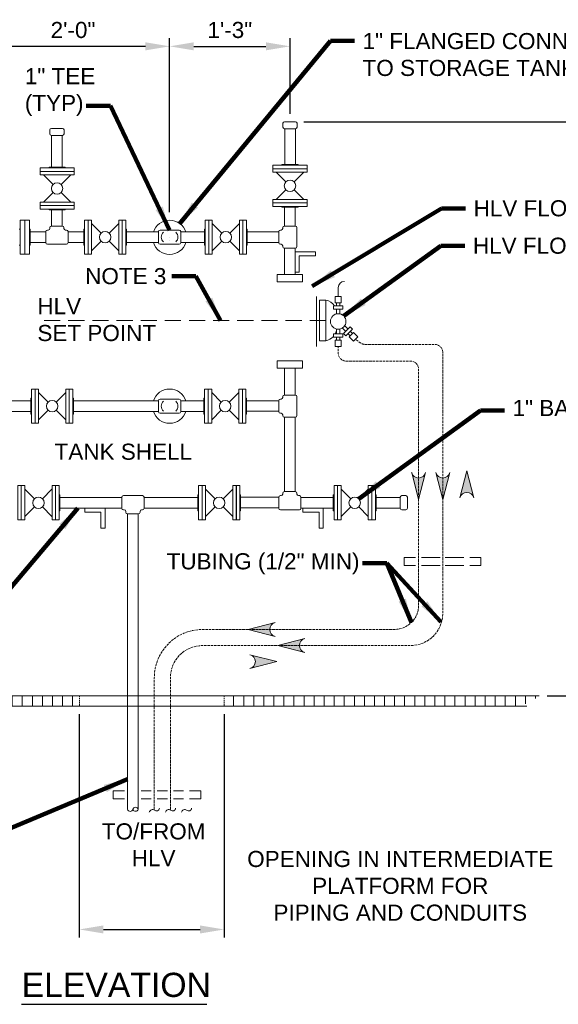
# Model space of a CAD drawing. Header units: inches. Extents: x -2466 to -1611, y -1499 to -1346.
# Tile 3 of 5: x -2179 to -2112, y -1477 to -1355. Entities that reach past the tile are written whole.
import ezdxf

# ---------------------------------------------------------------- set-up
doc = ezdxf.new("R2010")
doc.units = ezdxf.units.IN
doc.header["$MEASUREMENT"] = 0
doc.linetypes.add('( Dashed )', pattern=[9, 6, -3])
doc.linetypes.add('HIDDEN', pattern=[0.19685, 0.15748, -0.03937])
doc.layers.get('DefPoints').update_dxf_attribs({"lineweight": 0})
for name, color, linetype, lineweight in [('G-ANNO-DIMS', 2, 'Continuous', 0), ('G-ANNO-MASK', 1, 'Continuous', 0), ('G-ANNO-NOTE', 4, 'Continuous', 30), ('G-ANNO-PATT', 250, 'Continuous', 0), ('G-ANNO-TEXT', 2, 'Continuous', 30), ('G-GRID-COOR', 2, 'Continuous', 13), ('M-DETL LGHT', 3, 'Continuous', 0), ('M-DETL-HEVY', 14, 'Continuous', 0), ('M-DETL-LGHT', 3, 'Continuous', 0), ('M-DETL-MEDM', 5, 'Continuous', 0), ('M-DETL-XLGT', 1, 'Continuous', 0)]:
    doc.layers.add(name, color=color, linetype=linetype, lineweight=lineweight)
doc.styles.add("AEC_AC_06ArchDims-CC_3-4_1'", font='arial.ttf', dxfattribs={"height": 2})
doc.styles.add("AEC_AC_45Text-LeftTop_3-4_1'", font='arial.ttf', dxfattribs={"height": 2})
doc.styles.add("AEC_AC_46Text-LeftTop_1-2_1'", font='arial.ttf', dxfattribs={"height": 3})
doc.dimstyles.new("AEC_AC_06_Arch-Dims_3-4_1'", dxfattribs={"dimtxt": 2, "dimasz": 3, "dimexe": 1, "dimexo": 1, "dimgap": 1, "dimtad": 1, "dimdec": 4, "dimzin": 15, "dimdsep": 46, "dimlunit": 4, "dimtxsty": "AEC_AC_06ArchDims-CC_3-4_1'", "dimcen": 0.09, "dimclrd": 256, "dimclre": 256, "dimazin": 2, "dimtfac": 0.7, "dimtdec": 4, "dimtix": 1, "dimtmove": 1, "dimatfit": 3, "dimfxl": 1, "dimfrac": 1, "dimtolj": 1, "dimtzin": 15, "dimlwd": 30, "dimlwe": 30, "dimarcsym": 0})
doc.dimstyles.new("AEC_AC_45_Notes_3-4_1'", dxfattribs={"dimtxt": 2, "dimasz": 3, "dimexe": 1, "dimexo": 1, "dimgap": 1, "dimtad": 1, "dimjust": 1, "dimdec": 3, "dimzin": 15, "dimdsep": 46, "dimlunit": 5, "dimtxsty": "AEC_AC_45Text-LeftTop_3-4_1'", "dimcen": 0.09, "dimclrd": 256, "dimclre": 256, "dimazin": 2, "dimtfac": 0.7, "dimtdec": 3, "dimtmove": 1, "dimatfit": 1, "dimfxl": 1, "dimfrac": 1, "dimtolj": 1, "dimtzin": 15, "dimlwd": 30, "dimlwe": 30, "dimarcsym": 0})

# ---------------------------------------------------------------- blocks, each defined once
blk = doc.blocks.new('FLOWARROW')
blk.add_hatch(color=256).paths.add_polyline_path([(0, 0), (-1.15, -4.46, -0.774597), (1.15, -4.46)])
at = {"color": 13}
for q in [(-1.15, -4.46), (1.15, -4.46)]:
    blk.add_line((0, 0), q, dxfattribs=at)
blk.add_arc((0, -4.76), 1.19, 14.4775, 165.5225, dxfattribs=at)
blk = doc.blocks.new('BLND FLNG 4')
for p, q in [((0.9375, 4.5), (0, 4.5)), ((0, 4.5), (0, -4.5)), ((0.9375, 4.5), (0.9375, -4.5)), ((0.9375, -4.5), (0, -4.5))]:
    blk.add_line(p, q)
blk = doc.blocks.new('BALL 4')
for p, q in [((-8.07, 3.61), (-5.56, 1.08)), ((-3.45, 1.08), (-0.94, 3.61)), ((-8.07, -3.59), (-5.56, -1.05)), ((-3.45, -1.05), (-0.94, -3.59))]:
    blk.add_line(p, q)
blk.add_circle((-4.5, 0.01), 1.5)
for p in [(-9.01, 0), (-0.94, 0)]:
    blk.add_blockref('BLND FLNG 4', p)
blk = doc.blocks.new('*D34')
at = {"layer": 'DefPoints', "color": 0, "lineweight": 13, "transparency": 16777216}
for p in [(-2144.72, -1367.62), (-2114.5, -1438.95), (-2067.4, -1438.95)]:
    blk.add_point(p, dxfattribs=at)
at = {"layer": 'G-ANNO-DIMS', "lineweight": 30, "transparency": 16777216}
for p, q in [((-2143.72, -1367.62), (-2066.4, -1367.62)), ((-2067.4, -1370.62), (-2067.4, -1435.95)), ((-2113.5, -1438.95), (-2066.4, -1438.95))]:
    blk.add_line(p, q, dxfattribs=at)
at = {"layer": 'G-ANNO-DIMS', "lineweight": 13, "transparency": 16777216}
for points in [[(-2067.9, -1370.62), (-2066.9, -1370.62), (-2067.4, -1367.62)], [(-2067.9, -1435.95), (-2066.9, -1435.95), (-2067.4, -1438.95)]]:
    blk.add_solid(points, dxfattribs=at)
at = {"layer": 'G-ANNO-DIMS', "color": 0, "lineweight": 30, "transparency": 16777216, "insert": (-2069.71, -1403.28), "char_height": 2, "attachment_point": 5, "rotation": 90, "style": "AEC_AC_06ArchDims-CC_3-4_1'"}
blk.add_mtext('\\A1;6\'-4" MAX (SEE NOTE 2)', dxfattribs=at)
blk = doc.blocks.new('*D37')
at = {"layer": 'DefPoints', "color": 0, "lineweight": 13, "transparency": 16777216}
for p in [(-2171.63, -1440.2), (-2153.63, -1440.2), (-2153.63, -1467.96)]:
    blk.add_point(p, dxfattribs=at)
at = {"layer": 'G-ANNO-DIMS', "lineweight": 30, "transparency": 16777216}
for p, q in [((-2171.63, -1441.2), (-2171.63, -1468.96)), ((-2153.63, -1441.2), (-2153.63, -1468.96)), ((-2168.63, -1467.96), (-2156.63, -1467.96))]:
    blk.add_line(p, q, dxfattribs=at)
at = {"layer": 'G-ANNO-DIMS', "lineweight": 13, "transparency": 16777216}
for points in [[(-2168.63, -1467.46), (-2168.63, -1468.46), (-2171.63, -1467.96)], [(-2156.63, -1467.46), (-2156.63, -1468.46), (-2153.63, -1467.96)]]:
    blk.add_solid(points, dxfattribs=at)
at = {"layer": 'G-ANNO-DIMS', "color": 0, "lineweight": 30, "transparency": 16777216, "insert": (-2131.76, -1462.55), "char_height": 2, "attachment_point": 5, "style": "AEC_AC_06ArchDims-CC_3-4_1'"}
blk.add_mtext('\\A1;OPENING IN INTERMEDIATE\\PPLATFORM FOR\\PPIPING AND CONDUITS', dxfattribs=at)
blk = doc.blocks.new('*D35')
at = {"layer": 'DefPoints', "color": 0, "lineweight": 13, "transparency": 16777216}
for p in [(-2145.45, -1358.25), (-2145.45, -1367.62), (-2160.41, -1379.85)]:
    blk.add_point(p, dxfattribs=at)
at = {"layer": 'G-ANNO-DIMS', "lineweight": 30, "transparency": 16777216}
for p, q in [((-2160.41, -1378.85), (-2160.41, -1357.25)), ((-2145.45, -1366.62), (-2145.45, -1357.25)), ((-2157.41, -1358.25), (-2148.45, -1358.25))]:
    blk.add_line(p, q, dxfattribs=at)
at = {"layer": 'G-ANNO-DIMS', "lineweight": 13, "transparency": 16777216}
for points in [[(-2157.41, -1357.75), (-2157.41, -1358.75), (-2160.41, -1358.25)], [(-2148.45, -1357.75), (-2148.45, -1358.75), (-2145.45, -1358.25)]]:
    blk.add_solid(points, dxfattribs=at)
at = {"layer": 'G-ANNO-DIMS', "color": 0, "lineweight": 30, "transparency": 16777216, "insert": (-2152.93, -1356.23), "char_height": 2, "attachment_point": 5, "style": "AEC_AC_06ArchDims-CC_3-4_1'"}
blk.add_mtext('\\A1;1\'-3"', dxfattribs=at)
blk = doc.blocks.new('*D36')
at = {"layer": 'DefPoints', "color": 0, "lineweight": 13, "transparency": 16777216}
for p in [(-2184.41, -1358.25), (-2184.41, -1360.95), (-2160.41, -1379.85)]:
    blk.add_point(p, dxfattribs=at)
at = {"layer": 'G-ANNO-DIMS', "lineweight": 30, "transparency": 16777216}
for p, q in [((-2184.41, -1359.95), (-2184.41, -1357.25)), ((-2160.41, -1378.85), (-2160.41, -1357.25)), ((-2163.41, -1358.25), (-2181.41, -1358.25))]:
    blk.add_line(p, q, dxfattribs=at)
at = {"layer": 'G-ANNO-DIMS', "lineweight": 13, "transparency": 16777216}
for points in [[(-2181.41, -1357.75), (-2181.41, -1358.75), (-2184.41, -1358.25)], [(-2163.41, -1357.75), (-2163.41, -1358.75), (-2160.41, -1358.25)]]:
    blk.add_solid(points, dxfattribs=at)
at = {"layer": 'G-ANNO-DIMS', "color": 0, "lineweight": 30, "transparency": 16777216, "insert": (-2172.41, -1356.23), "char_height": 2, "attachment_point": 5, "style": "AEC_AC_06ArchDims-CC_3-4_1'"}
blk.add_mtext('\\A1;2\'-0"', dxfattribs=at)

msp = doc.modelspace()

# ---------------------------------------------------------------- hatches: boundary and pattern name
at = {"layer": 'G-ANNO-PATT'}
h = msp.add_hatch(dxfattribs=at)
h.set_pattern_fill('ANSI31', color=256, pattern_type=2)
h.set_pattern_definition([(90, (-2204.9619, -1440.201), (-1.250004, 2e-16), [])])
h.paths.add_polyline_path([(-2115.29163, -1439.51632), (-2114.50173, -1438.95112), (-2153.62676, -1438.95112), (-2153.62676, -1440.20112), (-2116.77866, -1440.20112)])
h.paths.add_polyline_path([(-2171.62676, -1438.95112), (-2204.96088, -1438.95112), (-2204.88315, -1439.1371), (-2204.60525, -1440.20112), (-2171.62676, -1440.20112)])

# ---------------------------------------------------------------- linework, layer by layer
at = {"layer": 'DefPoints', "linetype": 'Continuous', "flags": 128}
for points in [[(-2145.45069, -1367.61507), (-2145.45069, -1367.61507)], [(-2144.71588, -1367.61507), (-2144.71588, -1367.61507)], [(-2160.41325, -1381.97512), (-2160.41325, -1381.97512)], [(-2160.41325, -1382.33112), (-2160.41325, -1382.33112)]]:
    msp.add_lwpolyline(points, dxfattribs=at)
at = {"layer": 'G-ANNO-MASK', "flags": 128}
for points in [[(-2161.68423, -1452.87646, -0.69740207), (-2162.29553, -1453.11987), (-2162.29553, -1453.11987, 0.453827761), (-2162.94232, -1453.37436)], [(-2159.68423, -1452.87646, -0.69740207), (-2160.29553, -1453.11987), (-2160.29553, -1453.11987, 0.453827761), (-2160.94232, -1453.37436)], [(-2157.68423, -1452.87646, -0.69740207), (-2158.29553, -1453.11987), (-2158.29553, -1453.11987, 0.453827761), (-2158.94232, -1453.37436)]]:
    msp.add_lwpolyline(points, format="xyb", dxfattribs=at)
at = {"layer": 'G-ANNO-TEXT'}
msp.add_line((-2178.79802, -1477.2577), (-2155.79814, -1477.2577), dxfattribs=at)
at = {"layer": 'G-GRID-COOR', "linetype": '( Dashed )', "ltscale": 0.333333}
msp.add_lwpolyline([(-2141.00024, -1392.29922), (-2176.85404, -1392.29922)], dxfattribs=at)
at = {"layer": 'M-DETL LGHT'}
for p, q in [((-2175.29475, -1368.64212), (-2175.29475, -1369.12212)), ((-2175.09475, -1368.44212), (-2173.73175, -1368.44212)), ((-2173.53175, -1368.64212), (-2173.53175, -1369.12212)), ((-2146.33219, -1367.81507), (-2146.33219, -1368.29507)), ((-2146.13219, -1367.61507), (-2144.76919, -1367.61507)), ((-2144.56919, -1367.81507), (-2144.56919, -1368.29507)), ((-2175.38925, -1373.25376), (-2173.38925, -1373.25376)), ((-2175.38925, -1373.34276), (-2175.38925, -1373.25376)), ((-2173.38925, -1373.34276), (-2173.38925, -1373.25376)), ((-2146.45069, -1372.92276), (-2144.45069, -1372.92276)), ((-2146.45069, -1373.01176), (-2146.45069, -1372.92276)), ((-2144.45069, -1373.01176), (-2144.45069, -1372.92276)), ((-2175.38925, -1378.48212), (-2175.38925, -1378.57112)), ((-2173.38925, -1378.48212), (-2173.38925, -1378.57112)), ((-2146.45069, -1378.15112), (-2146.45069, -1378.24012)), ((-2146.45069, -1378.24012), (-2144.45069, -1378.24012)), ((-2144.45069, -1378.15112), (-2144.45069, -1378.24012)), ((-2175.38925, -1378.57112), (-2173.38925, -1378.57112)), ((-2178.99325, -1380.95112), (-2179.08225, -1380.95112)), ((-2178.99325, -1379.82612), (-2178.99325, -1384.07612)), ((-2178.41325, -1379.82612), (-2178.99325, -1379.82612)), ((-2178.41325, -1379.82612), (-2178.41325, -1384.07612)), ((-2177.83325, -1379.82612), (-2178.41325, -1379.82612)), ((-2177.83325, -1379.82612), (-2177.83325, -1384.07612)), ((-2177.83325, -1380.95112), (-2177.74425, -1380.95112)), ((-2177.74425, -1380.95112), (-2177.74425, -1382.95112)), ((-2175.29325, -1380.77112), (-2175.29325, -1380.86962)), ((-2173.73325, -1380.57112), (-2175.09325, -1380.57112)), ((-2173.53325, -1380.77112), (-2173.53325, -1380.86962)), ((-2171.08225, -1382.95112), (-2171.08225, -1380.95112)), ((-2170.99325, -1380.95112), (-2171.08225, -1380.95112)), ((-2165.85389, -1380.95112), (-2165.76489, -1380.95112)), ((-2165.76489, -1382.95112), (-2165.76489, -1380.95112)), ((-2156.08225, -1380.95112), (-2156.08225, -1382.95112)), ((-2155.99325, -1380.95112), (-2156.08225, -1380.95112)), ((-2155.99325, -1380.95112), (-2156.08225, -1380.95112)), ((-2150.85389, -1380.95112), (-2150.76489, -1380.95112)), ((-2150.76489, -1382.95112), (-2150.76489, -1380.95112)), ((-2146.35619, -1380.87112), (-2146.35619, -1380.77112)), ((-2146.15619, -1380.57112), (-2144.79319, -1380.57112)), ((-2144.59319, -1383.13112), (-2144.59319, -1380.77112)), ((-2175.79325, -1381.26962), (-2175.79325, -1382.63262)), ((-2175.59325, -1381.06962), (-2175.49325, -1381.06962)), ((-2173.33325, -1381.06962), (-2173.23325, -1381.06962)), ((-2173.03325, -1381.26962), (-2173.03325, -1382.63262)), ((-2161.79325, -1381.26962), (-2161.79325, -1382.63262)), ((-2161.59325, -1381.06962), (-2161.49325, -1381.06962)), ((-2159.33325, -1381.06962), (-2159.23325, -1381.06962)), ((-2159.03325, -1381.26962), (-2159.03325, -1382.63262)), ((-2146.85469, -1381.27112), (-2146.85469, -1382.63112)), ((-2146.65469, -1381.07112), (-2146.55619, -1381.07112)), ((-2178.99325, -1382.95112), (-2179.08225, -1382.95112)), ((-2177.83325, -1382.95112), (-2177.74425, -1382.95112)), ((-2175.59325, -1382.83262), (-2173.23325, -1382.83262)), ((-2170.99325, -1382.95112), (-2171.08225, -1382.95112)), ((-2165.85389, -1382.95112), (-2165.76489, -1382.95112)), ((-2161.59325, -1382.83262), (-2159.23325, -1382.83262)), ((-2155.99325, -1382.95112), (-2156.08225, -1382.95112)), ((-2155.99325, -1382.95112), (-2156.08225, -1382.95112)), ((-2150.85389, -1382.95112), (-2150.76489, -1382.95112)), ((-2146.65469, -1382.83112), (-2146.55619, -1382.83112)), ((-2146.35619, -1383.13112), (-2146.35619, -1383.03112)), ((-2146.15619, -1383.33112), (-2144.79319, -1383.33112)), ((-2178.41325, -1384.07612), (-2178.99325, -1384.07612)), ((-2177.83325, -1384.07612), (-2178.41325, -1384.07612)), ((-2146.15619, -1401.57112), (-2144.79319, -1401.57112)), ((-2177.57582, -1401.95112), (-2177.66482, -1401.95112)), ((-2172.43646, -1401.95112), (-2172.34746, -1401.95112)), ((-2172.34746, -1403.95112), (-2172.34746, -1401.95112)), ((-2161.79325, -1402.26962), (-2161.79325, -1403.63262)), ((-2161.59325, -1402.06962), (-2161.49325, -1402.06962)), ((-2159.33325, -1402.06962), (-2159.23325, -1402.06962)), ((-2159.03325, -1402.26962), (-2159.03325, -1403.63262)), ((-2156.07425, -1401.95112), (-2156.16325, -1401.95112)), ((-2150.93489, -1401.95112), (-2150.84589, -1401.95112)), ((-2150.84589, -1403.95112), (-2150.84589, -1401.95112)), ((-2146.85469, -1403.63112), (-2146.85469, -1402.27112)), ((-2146.65469, -1402.07112), (-2146.55619, -1402.07112)), ((-2146.35619, -1401.77112), (-2146.35619, -1401.87112)), ((-2144.59319, -1401.77112), (-2144.59319, -1404.13112)), ((-2177.57582, -1403.95112), (-2177.66482, -1403.95112)), ((-2172.43646, -1403.95112), (-2172.34746, -1403.95112)), ((-2161.59325, -1403.83262), (-2159.23325, -1403.83262)), ((-2156.07425, -1403.95112), (-2156.16325, -1403.95112)), ((-2150.93489, -1403.95112), (-2150.84589, -1403.95112)), ((-2146.65469, -1403.83112), (-2146.55619, -1403.83112)), ((-2146.35619, -1404.03112), (-2146.35619, -1404.13112)), ((-2146.15619, -1404.33112), (-2144.79319, -1404.33112)), ((-2174.13886, -1413.95115), (-2174.04986, -1413.95115)), ((-2174.04986, -1415.95115), (-2174.04986, -1413.95115)), ((-2151.68094, -1413.95115), (-2151.59194, -1413.95115)), ((-2151.59194, -1415.95115), (-2151.59194, -1413.95115)), ((-2146.35469, -1413.77115), (-2146.35469, -1413.86965)), ((-2144.79469, -1413.57115), (-2146.15469, -1413.57115)), ((-2144.59469, -1413.77115), (-2144.59469, -1413.86965)), ((-2166.34919, -1414.29358), (-2166.34919, -1415.60858)), ((-2166.04926, -1414.06958), (-2166.14926, -1414.06958)), ((-2165.84926, -1414.06958), (-2166.14926, -1414.06958)), ((-2163.78926, -1414.06958), (-2164.08926, -1414.06958)), ((-2163.58926, -1414.29358), (-2163.58926, -1415.60858)), ((-2146.85469, -1415.60865), (-2146.85469, -1414.29365)), ((-2146.65469, -1414.06965), (-2146.55469, -1414.06965)), ((-2144.39469, -1414.06965), (-2144.29469, -1414.06965)), ((-2144.09476, -1415.60865), (-2144.09476, -1414.29365)), ((-2131.7572, -1415.63265), (-2131.7572, -1414.26965)), ((-2131.5572, -1414.06965), (-2131.0772, -1414.06965)), ((-2130.8772, -1415.63265), (-2130.8772, -1414.26965)), ((-2174.13886, -1415.95115), (-2174.04986, -1415.95115)), ((-2166.04926, -1415.83258), (-2166.14926, -1415.83258)), ((-2165.84926, -1416.13108), (-2165.84926, -1416.03258)), ((-2165.64926, -1416.33108), (-2164.28926, -1416.33108)), ((-2164.08926, -1416.13108), (-2164.08926, -1416.03258)), ((-2163.78926, -1415.83258), (-2163.88926, -1415.83258)), ((-2151.68094, -1415.95115), (-2151.59194, -1415.95115)), ((-2146.65469, -1415.83265), (-2146.35469, -1415.83265)), ((-2144.59469, -1415.83265), (-2144.29469, -1415.83265)), ((-2144.39469, -1415.83265), (-2144.29469, -1415.83265)), ((-2131.5572, -1415.83265), (-2131.0772, -1415.83265)), ((-2131.26813, -1421.76387), (-2129.86973, -1421.76387)), ((-2131.26813, -1421.76387), (-2131.26813, -1422.76387)), ((-2126.7812, -1421.76387), (-2129.12649, -1421.76387)), ((-2123.86973, -1421.76387), (-2126.17333, -1421.76387)), ((-2121.72809, -1421.76387), (-2123.12649, -1421.76387)), ((-2121.72809, -1421.76387), (-2121.72809, -1422.76387)), ((-2131.26813, -1422.76387), (-2129.86973, -1422.76387)), ((-2126.7812, -1422.76387), (-2129.12649, -1422.76387)), ((-2123.86973, -1422.76387), (-2126.17333, -1422.76387)), ((-2121.72809, -1422.76387), (-2123.12649, -1422.76387)), ((-2165.99838, -1450.73796), (-2167.41105, -1450.73796)), ((-2167.41105, -1450.73796), (-2167.41105, -1451.73796)), ((-2165.99838, -1451.73796), (-2167.41105, -1451.73796)), ((-2162.68338, -1450.73796), (-2163.94013, -1450.73796)), ((-2162.68338, -1451.73796), (-2163.94013, -1451.73796)), ((-2160.68338, -1450.73796), (-2161.94013, -1450.73796)), ((-2160.68338, -1451.73796), (-2161.94013, -1451.73796)), ((-2158.68338, -1450.73796), (-2159.94013, -1450.73796)), ((-2158.68338, -1451.73796), (-2159.94013, -1451.73796)), ((-2156.54173, -1450.73796), (-2157.94013, -1450.73796)), ((-2156.54173, -1451.73796), (-2157.94013, -1451.73796)), ((-2156.54173, -1450.73796), (-2156.54173, -1451.73796))]:
    msp.add_line(p, q, dxfattribs=at)
at = {"layer": 'M-DETL LGHT', "flags": 128}
for points in [[(-2146.10819, -1368.49507), (-2144.79319, -1368.49507)], [(-2175.07075, -1369.32212), (-2173.75575, -1369.32212)], [(-2161.49325, -1381.06962), (-2159.33325, -1381.06962)], [(-2161.49325, -1402.06962), (-2159.33325, -1402.06962)], [(-2165.84926, -1414.06958), (-2164.08926, -1414.06958)], [(-2144.59469, -1415.83265), (-2146.35469, -1415.83265)]]:
    msp.add_lwpolyline(points, dxfattribs=at)
for points in [[(-2142.30709, -1384.29524), (-2142.30709, -1383.79524), (-2144.80709, -1383.79524), (-2144.80709, -1386.29524), (-2144.30709, -1386.29524), (-2144.30709, -1384.29524), (-2142.30709, -1384.29524)], [(-2168.9392, -1418.10858), (-2168.4392, -1418.10858), (-2168.4392, -1415.60858), (-2170.9392, -1415.60858), (-2170.9392, -1416.10858), (-2168.9392, -1416.10858), (-2168.9392, -1418.10858)], [(-2141.84494, -1418.10865), (-2141.34494, -1418.10865), (-2141.34494, -1415.60865), (-2143.84494, -1415.60865), (-2143.84494, -1416.10865), (-2141.84494, -1416.10865), (-2141.84494, -1418.10865)]]:
    msp.add_lwpolyline(points, close=True, dxfattribs=at)
at = {"layer": 'M-DETL LGHT'}
for centre, radius, start, end in [((-2175.09475, -1368.64212), 0.2, 90, 180), ((-2173.73175, -1368.64212), 0.2, 0, 90), ((-2146.13219, -1367.81507), 0.2, 90, 180), ((-2146.13219, -1368.29507), 0.2, 180, 270), ((-2144.76919, -1367.81507), 0.2, 0, 90), ((-2144.76919, -1368.29507), 0.2, 270, 0), ((-2175.09475, -1369.12212), 0.2, 180, 270), ((-2173.73175, -1369.12212), 0.2, 270, 0), ((-2175.49325, -1380.86962), 0.2, 270, 0), ((-2175.09325, -1380.77112), 0.2, 90, 180), ((-2173.73325, -1380.77112), 0.2, 0, 90), ((-2173.33325, -1380.86962), 0.2, 180, 270), ((-2160.41325, -1381.97512), 2.125, 18.0237843, 161.9762157), ((-2146.55619, -1380.87112), 0.2, 270, 0), ((-2146.15619, -1380.77112), 0.2, 90, 180), ((-2144.79319, -1380.77112), 0.2, 0, 90), ((-2175.59325, -1381.26962), 0.2, 90, 180), ((-2173.23325, -1381.26962), 0.2, 0, 90), ((-2161.59325, -1381.26962), 0.2, 90, 180), ((-2160.6759, -1381.95112), 0.7776, 129.2276882, 230.7723118), ((-2160.15061, -1381.95112), 0.7776, 309.2276882, 50.7723118), ((-2159.23325, -1381.26962), 0.2, 0, 90), ((-2146.65469, -1381.27112), 0.2, 90, 180), ((-2175.59325, -1382.63262), 0.2, 180, 270), ((-2173.23325, -1382.63262), 0.2, 270, 0), ((-2160.41325, -1381.97512), 2.125, 198.0237843, 341.9762157), ((-2161.59325, -1382.63262), 0.2, 180, 270), ((-2159.23325, -1382.63262), 0.2, 270, 0), ((-2146.65469, -1382.63112), 0.2, 180, 270), ((-2146.55619, -1383.03112), 0.2, 0, 90), ((-2146.15619, -1383.13112), 0.2, 180, 270), ((-2144.79319, -1383.13112), 0.2, 270, 0), ((-2160.41325, -1402.95112), 2.125, 18.0237843, 161.9762157), ((-2146.15619, -1401.77112), 0.2, 90, 180), ((-2144.79319, -1401.77112), 0.2, 0, 90), ((-2161.59325, -1402.26962), 0.2, 90, 180), ((-2160.6759, -1402.95112), 0.7776, 129.2276882, 230.7723118), ((-2160.15061, -1402.95112), 0.7776, 309.2276882, 50.7723118), ((-2159.23325, -1402.26962), 0.2, 0, 90), ((-2146.65469, -1402.27112), 0.2, 90, 180), ((-2146.55619, -1401.87112), 0.2, 270, 0), ((-2160.41325, -1402.95112), 2.125, 198.0237843, 341.9762157), ((-2161.59325, -1403.63262), 0.2, 180, 270), ((-2159.23325, -1403.63262), 0.2, 270, 0), ((-2146.65469, -1403.63112), 0.2, 180, 270), ((-2146.55619, -1404.03112), 0.2, 360, 90), ((-2146.15619, -1404.13112), 0.2, 180, 270), ((-2144.79319, -1404.13112), 0.2, 270, 0), ((-2146.55469, -1413.86965), 0.2, 270, 0), ((-2146.15469, -1413.77115), 0.2, 90, 180), ((-2144.79469, -1413.77115), 0.2, 0, 90), ((-2144.39469, -1413.86965), 0.2, 180, 270), ((-2166.14926, -1414.26958), 0.2, 90, 180), ((-2163.78926, -1414.26958), 0.2, 0, 90), ((-2146.65469, -1414.26965), 0.2, 90, 180), ((-2146.65469, -1414.26965), 0.2, 90, 180), ((-2144.29469, -1414.26965), 0.2, 0, 90), ((-2144.29469, -1414.26965), 0.2, 0, 90), ((-2131.5572, -1414.26965), 0.2, 90, 180), ((-2131.0772, -1414.26965), 0.2, 0, 90), ((-2166.14926, -1415.63258), 0.2, 180, 270), ((-2166.14926, -1415.63258), 0.2, 180, 270), ((-2166.04926, -1416.03258), 0.2, 0, 90), ((-2165.64926, -1416.13108), 0.2, 180, 270), ((-2164.28926, -1416.13108), 0.2, 270, 0), ((-2163.88926, -1416.03258), 0.2, 90, 180), ((-2163.78926, -1415.63258), 0.2, 270, 0), ((-2163.78926, -1415.63258), 0.2, 270, 0), ((-2146.65469, -1415.63265), 0.2, 180, 270), ((-2144.29469, -1415.63265), 0.2, 270, 0), ((-2131.5572, -1415.63265), 0.2, 180, 270), ((-2131.0772, -1415.63265), 0.2, 270, 0), ((-2165.29801, -1452.96056), 0.33792, 193.3750256, 346.6249744), ((-2164.64051, -1453.11689), 0.33792, 13.3750256, 166.6249744), ((-2164.64051, -1452.92485), 0.34792, 199.1060079, 340.8939921)]:
    msp.add_arc(centre, radius, start, end, dxfattribs=at)
at = {"layer": 'M-DETL-HEVY'}
msp.add_line((-2139.46972, -1389.33681), (-2139.46972, -1388.22248), dxfattribs=at)
at = {"layer": 'M-DETL-HEVY', "flags": 128}
msp.add_lwpolyline([(-2138.69431, -1387.44758, 0.414213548), (-2139.46948, -1388.22276)], format="xyb", dxfattribs=at)
at = {"layer": 'M-DETL-HEVY', "linetype": 'HIDDEN', "ltscale": 2, "flags": 128}
for points in [[(-2162.31176, -1453.05713), (-2162.31176, -1449.38111), (-2162.31176, -1436.68873, -0.414213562), (-2156.31176, -1430.68873), (-2132.47726, -1430.68873, 0.414213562), (-2129.47726, -1427.68873), (-2129.47726, -1398.35818, 0.414213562), (-2130.47726, -1397.35818), (-2138.4692, -1397.35818, -0.414213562), (-2139.4692, -1396.35818), (-2139.4692, -1395.52291)], [(-2160.31176, -1453.05713), (-2160.31176, -1449.38111), (-2160.31176, -1436.68873, -0.414213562), (-2156.31176, -1432.68873), (-2130.47726, -1432.68873, 0.414213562), (-2126.47726, -1428.68873), (-2126.47726, -1396.28224, 0.414213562), (-2127.47726, -1395.28224), (-2136.12168, -1395.28224, -0.169048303), (-2136.74255, -1395.06615), (-2137.29374, -1394.62959)]]:
    msp.add_lwpolyline(points, format="xyb", dxfattribs=at)
at = {"layer": 'M-DETL-LGHT'}
for p, q in [((-2139.857, -1390.11239), (-2139.857, -1389.33681)), ((-2139.857, -1389.33681), (-2139.08141, -1389.33681)), ((-2139.08141, -1389.33681), (-2139.08141, -1390.11239)), ((-2141.77582, -1389.77985), (-2141.00024, -1389.77985)), ((-2141.77582, -1394.81858), (-2141.77582, -1389.77985)), ((-2141.00024, -1389.77985), (-2141.00024, -1394.81858)), ((-2140.05115, -1390.88695), (-2140.05115, -1390.49967)), ((-2140.05115, -1390.49967), (-2138.88829, -1390.49967)), ((-2139.08141, -1390.11239), (-2139.857, -1390.11239)), ((-2139.66284, -1390.46353), (-2139.66284, -1390.11239)), ((-2139.27557, -1390.47902), (-2139.27557, -1390.11239)), ((-2138.88829, -1390.49967), (-2138.88829, -1390.88695)), ((-2138.88829, -1390.88695), (-2140.05115, -1390.88695)), ((-2139.66284, -1391.45599), (-2139.66284, -1390.88901)), ((-2139.27557, -1391.47148), (-2139.27557, -1390.88901)), ((-2137.96709, -1393.1094), (-2138.79018, -1393.93249)), ((-2138.65489, -1392.97101), (-2138.24283, -1393.38308)), ((-2137.69341, -1393.38411), (-2137.96709, -1393.1094)), ((-2140.05115, -1393.97277), (-2140.05115, -1394.36005)), ((-2138.88829, -1393.97277), (-2140.05115, -1393.97277)), ((-2140.05115, -1394.36005), (-2138.88829, -1394.36005)), ((-2139.66284, -1393.40476), (-2139.66284, -1393.97174)), ((-2139.66284, -1394.39722), (-2139.66284, -1394.74836)), ((-2139.27557, -1393.38927), (-2139.27557, -1393.97174)), ((-2139.27557, -1394.3807), (-2139.27557, -1394.74836)), ((-2138.91721, -1393.25605), (-2138.5165, -1393.65675)), ((-2138.88829, -1394.36005), (-2138.88829, -1393.97277)), ((-2138.79018, -1393.93249), (-2138.51547, -1394.20617)), ((-2138.51547, -1394.20617), (-2137.69341, -1393.38411)), ((-2138.21598, -1393.95831), (-2137.96709, -1394.20617)), ((-2137.55606, -1393.79514), (-2138.10444, -1394.34352)), ((-2138.10444, -1394.34352), (-2137.55606, -1394.89087)), ((-2137.95263, -1393.67224), (-2137.69341, -1393.93249)), ((-2137.00871, -1394.34352), (-2137.55606, -1393.79514)), ((-2137.55606, -1394.89087), (-2137.00871, -1394.34352)), ((-2141.00024, -1394.81858), (-2141.77582, -1394.81858)), ((-2139.08141, -1394.74836), (-2139.857, -1394.74836)), ((-2139.857, -1394.74836), (-2139.857, -1395.52291)), ((-2139.857, -1395.52291), (-2139.08141, -1395.52291)), ((-2139.08141, -1395.52291), (-2139.08141, -1394.74836)), ((-2156.8203, -1413.95115), (-2156.9093, -1413.95115)), ((-2139.98556, -1413.95115), (-2140.07456, -1413.95115)), ((-2134.8462, -1413.95115), (-2134.7572, -1413.95115)), ((-2156.8203, -1415.95115), (-2156.9093, -1415.95115)), ((-2139.98556, -1415.95115), (-2140.07456, -1415.95115)), ((-2134.8462, -1415.95115), (-2134.7572, -1415.95115))]:
    msp.add_line(p, q, dxfattribs=at)
at = {"layer": 'M-DETL-LGHT', "flags": 128}
for points in [[(-2177.66482, -1401.95112), (-2177.66482, -1403.95112)], [(-2156.16325, -1403.95112), (-2156.16325, -1401.95112)], [(-2156.9093, -1415.95115), (-2156.9093, -1413.95115)], [(-2140.07456, -1415.95115), (-2140.07456, -1413.95115)], [(-2134.7572, -1415.95115), (-2134.7572, -1413.95115)]]:
    msp.add_lwpolyline(points, dxfattribs=at)
at = {"layer": 'M-DETL-LGHT'}
msp.add_circle((-2139.46948, -1392.43014), 0.96897, dxfattribs=at)
for centre, radius, start, end in [((-2141.188, -1391.20196), 1.43394, 29.3169722, 82.4843222), ((-2141.28451, -1393.20299), 1.64077, 279.9692972, 316.8254194), ((-2141.28451, -1393.20299), 1.64077, 332.0177333, 353.3857917)]:
    msp.add_arc(centre, radius, start, end, dxfattribs=at)
for points in [[(-2176.51425, -1373.34276), (-2172.26425, -1373.34276), (-2172.26425, -1373.78547), (-2176.51425, -1373.78547)], [(-2147.57569, -1373.01176), (-2143.32569, -1373.01176), (-2143.32569, -1373.45447), (-2147.57569, -1373.45447)], [(-2176.51425, -1378.03941), (-2172.26425, -1378.03941), (-2172.26425, -1378.48212), (-2176.51425, -1378.48212)], [(-2147.57569, -1377.70841), (-2143.32569, -1377.70841), (-2143.32569, -1378.15112), (-2147.57569, -1378.15112)], [(-2170.99325, -1384.07612), (-2170.99325, -1379.82612), (-2170.55054, -1379.82612), (-2170.55054, -1384.07612)], [(-2166.2966, -1384.07612), (-2166.2966, -1379.82612), (-2165.85389, -1379.82612), (-2165.85389, -1384.07612)], [(-2155.99325, -1384.07612), (-2155.99325, -1379.82612), (-2155.55054, -1379.82612), (-2155.55054, -1384.07612)], [(-2151.2966, -1384.07612), (-2151.2966, -1379.82612), (-2150.85389, -1379.82612), (-2150.85389, -1384.07612)], [(-2177.57582, -1405.07612), (-2177.57582, -1400.82612), (-2177.13311, -1400.82612), (-2177.13311, -1405.07612)], [(-2172.87917, -1405.07612), (-2172.87917, -1400.82612), (-2172.43646, -1400.82612), (-2172.43646, -1405.07612)], [(-2156.07425, -1405.07612), (-2156.07425, -1400.82612), (-2155.63154, -1400.82612), (-2155.63154, -1405.07612)], [(-2151.3776, -1405.07612), (-2151.3776, -1400.82612), (-2150.93489, -1400.82612), (-2150.93489, -1405.07612)], [(-2179.27822, -1417.07615), (-2179.27822, -1412.82615), (-2178.83551, -1412.82615), (-2178.83551, -1417.07615)], [(-2174.58157, -1417.07615), (-2174.58157, -1412.82615), (-2174.13886, -1412.82615), (-2174.13886, -1417.07615)], [(-2156.8203, -1417.07615), (-2156.8203, -1412.82615), (-2156.37759, -1412.82615), (-2156.37759, -1417.07615)], [(-2152.12364, -1417.07615), (-2152.12364, -1412.82615), (-2151.68094, -1412.82615), (-2151.68094, -1417.07615)], [(-2139.98556, -1417.07615), (-2139.98556, -1412.82615), (-2139.54285, -1412.82615), (-2139.54285, -1417.07615)], [(-2135.28891, -1417.07615), (-2135.28891, -1412.82615), (-2134.8462, -1412.82615), (-2134.8462, -1417.07615)]]:
    msp.add_3dface(points, dxfattribs=at)
at = {"layer": 'M-DETL-MEDM'}
for p, q in [((-2146.10819, -1368.49507), (-2146.10819, -1372.92276)), ((-2144.79319, -1368.49507), (-2144.79319, -1372.92276)), ((-2175.07075, -1369.32212), (-2175.07075, -1373.25376)), ((-2173.75575, -1369.32212), (-2173.75575, -1373.25376)), ((-2146.13219, -1378.24012), (-2146.13219, -1380.57112)), ((-2144.81719, -1378.24012), (-2144.81719, -1380.57112)), ((-2175.07075, -1378.57112), (-2175.07075, -1380.57112)), ((-2173.75575, -1378.57112), (-2173.75575, -1380.57112)), ((-2177.66325, -1381.29362), (-2175.79325, -1381.29362)), ((-2173.03325, -1381.29362), (-2171.08225, -1381.29362)), ((-2161.79325, -1381.29362), (-2165.76489, -1381.29362)), ((-2159.03325, -1381.29362), (-2156.08225, -1381.29362)), ((-2146.85469, -1381.29362), (-2150.76489, -1381.29362)), ((-2177.66325, -1382.60862), (-2175.79325, -1382.60862)), ((-2173.03325, -1382.60862), (-2171.08225, -1382.60862)), ((-2161.79325, -1382.60862), (-2165.76489, -1382.60862)), ((-2159.03325, -1382.60862), (-2156.08225, -1382.60862)), ((-2146.85469, -1382.60862), (-2150.76489, -1382.60862)), ((-2146.13219, -1383.33112), (-2146.13219, -1386.61263)), ((-2144.81719, -1383.33112), (-2144.81719, -1386.61263)), ((-2142.1631, -1395.51851), (-2142.1631, -1389.32675)), ((-2146.13219, -1401.57112), (-2146.13219, -1398.23263)), ((-2144.81719, -1401.57112), (-2144.81719, -1398.23263)), ((-2180.66326, -1402.29362), (-2177.66482, -1402.29362)), ((-2172.34746, -1402.29362), (-2161.79325, -1402.29362)), ((-2161.79325, -1402.29362), (-2164.66325, -1402.29362)), ((-2159.03325, -1402.29362), (-2156.16325, -1402.29362)), ((-2159.03325, -1402.29362), (-2156.16325, -1402.29362)), ((-2146.93569, -1402.27115), (-2150.84589, -1402.27115)), ((-2180.66326, -1403.60862), (-2177.66482, -1403.60862)), ((-2172.34746, -1403.60862), (-2161.79325, -1403.60862)), ((-2161.79325, -1403.60862), (-2164.66325, -1403.60862)), ((-2159.03325, -1403.60862), (-2156.16325, -1403.60862)), ((-2159.03325, -1403.60862), (-2156.16325, -1403.60862)), ((-2146.93569, -1403.58615), (-2150.84589, -1403.58615)), ((-2146.13219, -1413.57115), (-2146.13219, -1404.33112)), ((-2144.81719, -1413.57115), (-2144.81719, -1404.33112)), ((-2174.04986, -1414.29358), (-2166.34919, -1414.29358)), ((-2163.58926, -1414.29358), (-2156.9093, -1414.29358)), ((-2146.85469, -1414.26965), (-2151.59194, -1414.27152)), ((-2144.09469, -1414.29365), (-2140.07456, -1414.29365)), ((-2131.7572, -1414.29365), (-2134.7572, -1414.29365)), ((-2174.04986, -1415.60858), (-2166.34919, -1415.60858)), ((-2165.62676, -1449.29372), (-2165.62676, -1416.33108)), ((-2164.31176, -1449.29372), (-2164.31176, -1416.33108)), ((-2163.58926, -1415.60858), (-2156.9093, -1415.60858)), ((-2146.85469, -1415.58612), (-2151.59194, -1415.58612)), ((-2144.09469, -1415.60865), (-2140.07456, -1415.60865)), ((-2131.7572, -1415.60865), (-2134.7572, -1415.60865)), ((-2165.62676, -1453.03873), (-2165.62676, -1449.29372)), ((-2164.31176, -1453.03873), (-2164.31176, -1449.29372))]:
    msp.add_line(p, q, dxfattribs=at)
for points in [[(-2147.06557, -1387.52383), (-2143.88381, -1387.52383), (-2143.88381, -1386.61263), (-2147.06557, -1386.61263)], [(-2147.06557, -1397.32143), (-2143.88381, -1397.32143), (-2143.88381, -1398.23263), (-2147.06557, -1398.23263)]]:
    msp.add_3dface(points, dxfattribs=at)
at = {"layer": 'M-DETL-XLGT', "flags": 128}
for points in [[(-2204.96088, -1438.95112), (-2114.50173, -1438.95112)], [(-2204.44258, -1440.20112), (-2116.03329, -1440.20112)]]:
    msp.add_lwpolyline(points, dxfattribs=at)
at = {"layer": 'M-DETL-XLGT', "linetype": 'HIDDEN'}
for points in [[(-2171.62676, -1438.95112), (-2171.62676, -1440.20112)], [(-2153.62676, -1438.95112), (-2153.62676, -1440.20112)]]:
    msp.add_lwpolyline(points, dxfattribs=at)

# ---------------------------------------------------------------- block references
at = {"layer": 'M-DETL-LGHT', "xscale": 0.4722222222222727, "yscale": 0.4722222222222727, "zscale": 0.4722222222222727}
for p, rotation in [((-2145.45069, -1373.45447), 89.99999999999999), ((-2174.38925, -1373.78547), 89.99999999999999), ((-2170.55054, -1381.95112), 180), ((-2155.55054, -1381.95112), 180), ((-2177.13311, -1402.95112), 180), ((-2155.63154, -1402.95112), 180), ((-2178.83551, -1414.95115), 180), ((-2156.37759, -1414.95115), 180), ((-2139.54285, -1414.95115), 180)]:
    msp.add_blockref('BALL 4', p, dxfattribs=dict(at, rotation=rotation))
at = {"layer": 'M-DETL-XLGT', "xscale": 0.75, "yscale": 0.75, "zscale": 0.76}
for p, rotation in [((-2129.47726, -1414.55529), 180), ((-2126.47726, -1414.55529), 180), ((-2150.65258, -1430.68873), 89.99999999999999), ((-2146.96638, -1432.68873), 89.99999999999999), ((-2147.0807, -1434.68873), 270)]:
    msp.add_blockref('FLOWARROW', p, dxfattribs=dict(at, rotation=rotation))
msp.add_blockref('FLOWARROW', (-2123.4807, -1410.98342), dxfattribs=at)

# ---------------------------------------------------------------- texts
at = {"layer": 'G-ANNO-NOTE', "char_height": 2, "attachment_point": 7, "style": "AEC_AC_45Text-LeftTop_3-4_1'"}
for s, insert, width in [('1" FLANGED CONNECTION TO STORAGE TANK (TYP)', (-2136.44222, -1362.53351), 39.0733426), ('1" TEE (TYP)', (-2178.39851, -1366.89183), 10.3871587)]:
    msp.add_mtext(s, dxfattribs=dict(at, insert=insert, width=width))
at = {"layer": 'G-ANNO-NOTE', "char_height": 2, "style": "AEC_AC_45Text-LeftTop_3-4_1'"}
for s, insert, attachment_point in [('HLV FLOAT CHAMBER', (-2122.64978, -1378.38047), 4), ('HLV FLOAT PILOT', (-2122.73302, -1383.03025), 4), ('NOTE 3', (-2170.90717, -1387.82111), 7), ('HLV\\PSET POINT ', (-2176.84034, -1389.52833), 1)]:
    msp.add_mtext(s, dxfattribs=dict(at, insert=insert, attachment_point=attachment_point))
at = {"layer": 'G-ANNO-NOTE', "lineweight": 13, "char_height": 2, "style": "AEC_AC_45Text-LeftTop_3-4_1'"}
for s, insert, attachment_point in [('1" BALL VALVE (TYP)', (-2117.8088, -1403.48048), 4), ('TANK SHELL', (-2174.70202, -1407.61045), 1), ('TUBING ({\\A1;\\H1x;1/2}" MIN)', (-2160.7822, -1423.82473), 7)]:
    msp.add_mtext(s, dxfattribs=dict(at, insert=insert, attachment_point=attachment_point))
at = {"layer": 'G-ANNO-NOTE', "lineweight": 13, "insert": (-2162.39829, -1457.44053), "char_height": 2, "width": 13.0192073, "attachment_point": 5, "style": "AEC_AC_45Text-LeftTop_3-4_1'"}
msp.add_mtext('TO/FROM HLV', dxfattribs=at)
at = {"layer": 'G-ANNO-TEXT', "insert": (-2178.79802, -1473.34125), "char_height": 3, "attachment_point": 1, "style": "AEC_AC_46Text-LeftTop_1-2_1'"}
msp.add_mtext('ELEVATION', dxfattribs=at)

# ---------------------------------------------------------------- dimensions: what is measured, and where the dimension line sits
at = {"layer": 'G-ANNO-DIMS', "lineweight": 30}
dim = msp.add_linear_dim(base=(-2184.41325, -1358.2475), p1=(-2160.41325, -1379.85012), p2=(-2184.41325, -1360.95112), angle=180, dimstyle="AEC_AC_06_Arch-Dims_3-4_1'", dxfattribs=at)
dim.commit()
dim.dimension.update_dxf_attribs({"geometry": '*D36', "text_midpoint": (-2172.41325, -1356.22635)})
dim = msp.add_linear_dim(base=(-2145.45069, -1358.2475), p1=(-2160.41325, -1379.85012), p2=(-2145.45069, -1367.61507), text='1\'-3"', dimstyle="AEC_AC_06_Arch-Dims_3-4_1'", dxfattribs=at)
dim.commit()
dim.dimension.update_dxf_attribs({"geometry": '*D35', "text_midpoint": (-2152.93197, -1356.22567)})
dim = msp.add_linear_dim(base=(-2067.39595, -1438.95112), p1=(-2144.71588, -1367.61507), p2=(-2114.50173, -1438.95112), angle=270, text='6\'-4" MAX (SEE NOTE 2)', dimstyle="AEC_AC_06_Arch-Dims_3-4_1'", dxfattribs=at)
dim.commit()
dim.dimension.update_dxf_attribs({"geometry": '*D34', "text_midpoint": (-2069.70768, -1403.2831)})
dim = msp.add_linear_dim(base=(-2153.62676, -1467.95667), p1=(-2171.62676, -1440.20112), p2=(-2153.62676, -1440.20112), text='OPENING IN INTERMEDIATE\\PPLATFORM FOR\\PPIPING AND CONDUITS', dimstyle="AEC_AC_06_Arch-Dims_3-4_1'", dxfattribs=at)
dim.commit()
dim.dimension.update_dxf_attribs({"geometry": '*D37', "text_midpoint": (-2131.75707, -1467.95667), "dimtype": 160})

# ---------------------------------------------------------------- leaders
at = {"layer": 'G-ANNO-NOTE', "lineweight": 30, "annotation_type": 0, "has_hookline": 1}
for points, hookline_direction, text_width in [([(-2159.17868, -1380.28154), (-2140.44222, -1357.57594), (-2137.44222, -1357.57594)], 0, 35.54297), ([(-2160.41325, -1381.06962), (-2167.77218, -1365.625), (-2170.77218, -1365.625)], 1, 8.3015), ([(-2142.69117, -1388.05189), (-2126.64978, -1378.38047), (-2123.64978, -1378.38047)], 0, 29.70396), ([(-2138.78432, -1391.74498), (-2126.73302, -1383.03025), (-2123.73302, -1383.03025)], 0, 23.78581), ([(-2154.07815, -1392.32579), (-2157.15412, -1386.78681), (-2160.15412, -1386.78681)], 1, 9.75171), ([(-2136.91736, -1414.45359), (-2121.8088, -1403.48048), (-2118.8088, -1403.48048)], 0, 27.60709), ([(-2171.81124, -1415.60858), (-2188.21042, -1435.04948), (-2191.21042, -1435.04948)], 1, 36.02456), ([(-2130.35594, -1429.81005), (-2133.43017, -1422.47232), (-2136.43017, -1422.47232)], 1, 23.79945), ([(-2165.62676, -1449.29172), (-2204.38865, -1465.50407), (-2207.38865, -1465.50407)], 1, 32.06958)]:
    msp.add_leader(points, dimstyle="AEC_AC_45_Notes_3-4_1'", override={"dimtad": 0, "dimclrd": 0, "dimlwd": 65534}, dxfattribs=dict(at, hookline_direction=hookline_direction, text_width=text_width))
at = {"layer": 'G-ANNO-NOTE', "lineweight": 30}
msp.add_leader([(-2126.70884, -1429.72459), (-2133.43017, -1422.47232)], dimstyle="AEC_AC_45_Notes_3-4_1'", override={"dimclrd": 0, "dimlwd": 65534}, dxfattribs=at)

doc.saveas('drawing.dxf')
